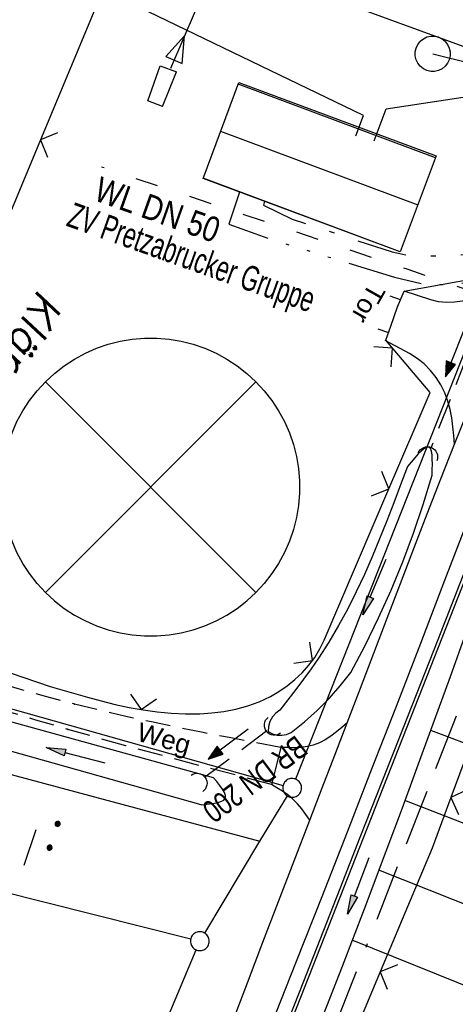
# Model space of a CAD drawing. Extents: x 510526 to 513920, y 467229 to 478797.
# Tile 246 of 256: x 511756 to 511791, y 473775 to 473853. Entities that reach past the tile are written whole.
import ezdxf
from ezdxf.enums import TextEntityAlignment as Align

# ---------------------------------------------------------------- set-up
doc = ezdxf.new("R2010")
doc.units = 0
doc.header["$LTSCALE"] = 10
doc.header["$MEASUREMENT"] = 0
for name, pattern in [('ACAD_ISO03W100', [30, 12, -18]), ('ACAD_ISO14W100', [25.5, 12, -3, 0.5, -3, 0.5, -3, 0.5, -3]), ('ACAD_ISO16W100', [73, 15, -6.5, 15, -6.5, 15, -7, 1, -7]), ('AUSGEZOGEN', [0]), ('LT00', [0]), ('LT08', [0.42, 0.2, -0.1, 0.02, -0.1]), ('LT11', [0.3, 0.2, -0.1]), ('STRICHLINIE2', [0.375, 0.25, -0.125])]:
    doc.linetypes.add(name, pattern=pattern)
doc.layers.get('0').update_dxf_attribs({"linetype": 'LT00'})
for name, color, linetype in [('-Halt-Pfeil', 4, 'LT00'), ('-Haltung', 182, 'STRICHLINIE2'), ('-Haltungsbeschriftung', 182, 'LT00'), ('ABWASSERLTG', 24, 'LT00'), ('ABWASSERLTG_FLIEßPF', 26, 'Continuous'), ('BAB-KABEL', 220, 'ACAD_ISO16W100'), ('DFK_AB_L', 21, 'LT00'), ('DFK_BEB_SCHR', 254, 'LT00'), ('DFK_BEBAUUNG', 250, 'LT00'), ('DFK_BES-NAME', 255, 'LT00'), ('DFK_GZPKT', 250, 'LT00'), ('DFK_KATASTER', 250, 'LT00'), ('DFK_NUTZUNG', 250, 'LT00'), ('DFK_TOPO-ANL', 252, 'LT00'), ('FELDWEG_TEXT', 1, 'Continuous'), ('PFEIL', 140, 'AUSGEZOGEN'), ('STROM_UNTER', 80, 'LT08'), ('TELEKOM', 210, 'ACAD_ISO14W100'), ('TOR_TEXT', 11, 'Continuous'), ('V92_AFBR_BAB', 250, 'LT00'), ('V92_BOSCHUNG', 250, 'LT00'), ('V92_EINFAHRT', 250, 'LT00'), ('V92_FELDWEG', 250, 'LT11'), ('V92_GRABEN', 250, 'LT00'), ('V92_UK_DURCH', 182, 'LT00'), ('V92_ZAUN', 40, 'LT00'), ('WASSERLTG', 130, 'ACAD_ISO03W100'), ('WASSERLTG_TEXT', 130, 'Continuous')]:
    doc.layers.add(name, color=color, linetype=linetype)
doc.styles.add('Beschrift', font='ARIAL.TTF')
doc.styles.add('Haltungsbeschriftung', font='ARIAL.TTF', dxfattribs={"width": 0.75})
doc.styles.get("Standard").update_dxf_attribs({"font": 'romans.shx'})
doc.styles.add('Versorgungsltg', font='ARIAL.TTF', dxfattribs={"width": 0.8, "height": 2})

# ---------------------------------------------------------------- blocks, each defined once
blk = doc.blocks.new('SYMB7010')
at = {"color": 0, "linetype": 'ByBlock'}
for points in [[(-0.031408, 0.499213), (-0.093728, 0.49134), (-0.15457, 0.475719), (-0.212975, 0.452595), (-0.268021, 0.422333), (-0.31884, 0.385411), (-0.36463, 0.342411), (-0.40467, 0.29401), (-0.438329, 0.240973), (-0.465074, 0.184136), (-0.484486, 0.124395), (-0.496256, 0.062692), (-0.5002, 0)], [(-0.5002, 0), (-0.496256, -0.062692), (-0.484486, -0.124395), (-0.465075, -0.184136), (-0.438329, -0.240973), (-0.404671, -0.29401), (-0.36463, -0.342411), (-0.31884, -0.385411), (-0.268021, -0.422333), (-0.212975, -0.452595), (-0.154571, -0.475719), (-0.093728, -0.49134), (-0.031408, -0.499213), (0.031408, -0.499213)], [(0.5002, 0), (0.496256, 0.062692), (0.484485, 0.124395), (0.465074, 0.184136), (0.438329, 0.240973), (0.40467, 0.29401), (0.36463, 0.342411), (0.31884, 0.385411), (0.268021, 0.422333), (0.212975, 0.452595), (0.15457, 0.475719), (0.093728, 0.49134), (0.031408, 0.499213), (-0.031408, 0.499213)], [(0.031408, -0.499213), (0.093728, -0.491341), (0.15457, -0.475719), (0.212975, -0.452595), (0.268021, -0.422333), (0.31884, -0.385411), (0.36463, -0.342411), (0.404671, -0.294011), (0.438329, -0.240974), (0.465075, -0.184136), (0.484486, -0.124395), (0.496256, -0.062692), (0.500201, 0)]]:
    blk.add_lwpolyline(points, dxfattribs=at)
blk = doc.blocks.new('SYMB0011')
at = {"color": 0, "linetype": 'ByBlock'}
for p, q in [((0.5, 0), (-0.5, 0)), ((0, 0.5), (0, -0.5))]:
    blk.add_line(p, q, dxfattribs=at)
blk = doc.blocks.new('SYMB1107')
at = {"color": 0, "linetype": 'ByBlock'}
for points in [[(-0.2, 0), (-0.196157, 0.039018), (-0.184776, 0.076537), (-0.166294, 0.111114), (-0.141421, 0.141421), (-0.111114, 0.166294), (-0.076537, 0.184776), (-0.039018, 0.196157), (0, 0.2)], [(0, 0.2), (0.039018, 0.196157), (0.076537, 0.184776), (0.111114, 0.166294), (0.141421, 0.141421), (0.166294, 0.111114), (0.184776, 0.076537), (0.196157, 0.039018), (0.2, 0)]]:
    blk.add_lwpolyline(points, dxfattribs=at)
blk = doc.blocks.new('SYMB0024')
at = {"color": 0, "linetype": 'ByBlock'}
for p, q in [((-0.5, 0.5), (0, 0)), ((0, 0), (0.5, 0.5))]:
    blk.add_line(p, q, dxfattribs=at)
blk = doc.blocks.new('Pfreil3')
at = {"layer": 'PFEIL'}
blk.add_hatch(color=256, dxfattribs=at).paths.add_polyline_path([(-1.549, 0.273), (-1.549, -0.273), (0, 0)])
for p, q in [((-1.549, 0), (-4.831, 0)), ((-1.549, -0.273), (-1.549, 0.273)), ((-1.549, 0.273), (0, 0)), ((0, 0), (-1.549, -0.273))]:
    blk.add_line(p, q, dxfattribs=at)
blk = doc.blocks.new('ABWASSER-FLIEßPF')
at = {"layer": 'ABWASSERLTG_FLIEßPF'}
for p, q in [((0, 0), (-0.2109, 0.0703)), ((-0.2109, 0.0703), (-0.2109, -0.0703)), ((-0.2109, -0.0703), (0, 0))]:
    blk.add_line(p, q, dxfattribs=at)
blk = doc.blocks.new('SYMB7271')
at = {"color": 0, "linetype": 'ByBlock'}
for p, q in [((-0.215, 0.087919), (-0.215, 0.062081)), ((-0.21, 0.057895), (-0.21, 0.092105)), ((-0.205, 0.094164), (-0.205, 0.055836)), ((-0.2, 0.055204), (-0.2, 0.094796)), ((-0.195, 0.094164), (-0.195, 0.055836)), ((-0.19, 0.057895), (-0.19, 0.092105)), ((-0.185, 0.087919), (-0.185, 0.062081)), ((-0.015, 0.087919), (-0.015, 0.062081)), ((-0.01, 0.057895), (-0.01, 0.092105)), ((-0.005, 0.094164), (-0.005, 0.055836)), ((0, 0.055204), (0, 0.094796)), ((0.005, 0.094164), (0.005, 0.055836)), ((0.01, 0.057895), (0.01, 0.092105)), ((0.015, 0.087919), (0.015, 0.062081)), ((-0.18, 0.074874), (-0.18, 0.075146)), ((0.02, 0.074874), (0.02, 0.075146)), ((-0.1, -0.075), (0.2, -0.075))]:
    blk.add_line(p, q, dxfattribs=at)
for points in [[(-0.18, 0.075), (-0.181981, 0.083678), (-0.18753, 0.090637), (-0.19555, 0.094499), (-0.20445, 0.094499), (-0.21247, 0.090637), (-0.218019, 0.083678), (-0.22, 0.075), (-0.218019, 0.066322), (-0.21247, 0.059363), (-0.20445, 0.055501), (-0.19555, 0.055501), (-0.18753, 0.059363), (-0.181981, 0.066322), (-0.18, 0.075)], [(0.00445, 0.094499), (-0.00445, 0.094499), (-0.01247, 0.090637), (-0.018019, 0.083678), (-0.02, 0.075), (-0.018019, 0.066322), (-0.01247, 0.059363), (-0.00445, 0.055501)], [(0.02, 0.075), (0.018019, 0.083678), (0.01247, 0.090637), (0.00445, 0.094499)], [(-0.00445, 0.055501), (0.00445, 0.055501), (0.01247, 0.059363), (0.018019, 0.066322), (0.02, 0.075)]]:
    blk.add_lwpolyline(points, dxfattribs=at)
blk = doc.blocks.new('SYMB0070')
at = {"color": 0, "linetype": 'ByBlock'}
for p, q in [((-0.5, 0), (0.2, 0)), ((0.5, 0), (0.2, 0.1)), ((0.2, 0.1), (0.2, 0)), ((0.468, 0), (0.21, 0.086)), ((0.21, 0.086), (0.21, -0.086)), ((0.21, -0.086), (0.468, 0)), ((0.22, -0.072), (0.437, 0)), ((0.23, -0.058), (0.405, 0)), ((0.24, -0.045), (0.374, 0)), ((0.342, 0), (0.25, 0.031)), ((0.25, 0.031), (0.25, -0.031)), ((0.25, -0.031), (0.342, 0)), ((0.26, -0.017), (0.31, 0)), ((0.27, -0.003), (0.279, 0))]:
    blk.add_line(p, q, dxfattribs=at)
for points in [[(0.2, 0), (0.2, -0.1), (0.5, 0)], [(0.437, 0), (0.22, 0.072), (0.22, -0.072)], [(0.405, 0), (0.23, 0.058), (0.23, -0.058)], [(0.374, 0), (0.24, 0.045), (0.24, -0.045)], [(0.31, 0), (0.26, 0.017), (0.26, -0.017)], [(0.279, 0), (0.27, 0.003), (0.27, -0.003)]]:
    blk.add_lwpolyline(points, dxfattribs=at)

msp = doc.modelspace()

# ---------------------------------------------------------------- linework, layer by layer
at = {"layer": '-Haltung'}
for p, q in [((511794.273, 473833.294), (511788.633, 473818.939)), ((511775.537, 473796.392), (511770.562, 473792.665))]:
    msp.add_line(p, q, dxfattribs=at)
at = {"layer": 'ABWASSERLTG', "flags": 128}
for points in [[(511788.77, 473850.36), (511795.117, 473848.797), (511800.699, 473847.724), (511812.893, 473880.157), (511825.087, 473912.59), (511832.698, 473933.764), (511840.309, 473954.937), (511842.356, 473957.031), (511892.712, 473942.271), (511910.86, 473941.155), (511937.091, 473995.797), (511960.275, 474051.485), (511984.841, 474104.377), (512027.209, 474194.737), (512045.263, 474244.703), (512065.261, 474304.344), (512073.852, 474336.539), (512080.16, 474380.111), (512081.467, 474397.612), (512086.744, 474427.187), (512088.426, 474436.611), (512095.906, 474473.887), (512111.421, 474514.327), (512126.019, 474552.378), (512126.048, 474554.937), (512125.33, 474565.622), (512115.998, 474568.591), (512100.93, 474571.649), (512065.78, 474578.834), (512044.83, 474582.395), (512033.955, 474584.244), (512026.529, 474577.222)], [(511782.648, 473843.825), (511783.255, 473845.449), (511731.762, 473870.259), (511726.808, 473872.043), (511792.828, 473965.931), (511749.561, 474008.151)], [(511784.113, 473843.433), (511785.062, 473845.969), (511801.353, 473848.449), (511832.403, 473930.4), (511841.305, 473953.895), (511842.236, 473954.567), (511865.444, 473946.391), (511891.676, 473939.113), (511920.324, 473937.067), (511927.436, 473964.065), (512114.892, 473939.807)], [(511699.613, 473874.138), (511727.608, 473864.336), (511769.821, 473853.769), (511767.842, 473849.198)]]:
    msp.add_lwpolyline(points, dxfattribs=at)
at = {"layer": 'BAB-KABEL', "ltscale": 0.03, "flags": 128}
msp.add_lwpolyline([(513339.839, 477816.319), (513312.266, 477774.649), (513284.672, 477732.996), (513252.5, 477694.412), (513223.881, 477653.496), (513195.795, 477612.121), (513167.629, 477570.875), (513139.88, 477529.298), (513111.793, 477487.916), (513083.807, 477446.454), (513055.844, 477404.978), (513022.492, 477355.034), (513000.515, 477321.52), (512973.122, 477279.62), (512945.422, 477237.871), (512917.575, 477196.217), (512879.155, 477137.499), (512858.339, 477103.216), (512837.389, 477068.954), (512811.451, 477026.06), (512784.195, 476983.896), (512756.652, 476941.559), (512731.123, 476898.632), (512706.393, 476854.964), (512681.949, 476811.101), (512658.869, 476770.394), (512633.742, 476723.052), (512609.823, 476678.973), (512586.03, 476634.72), (512574.463, 476609.04), (512565.77, 476584.237), (512545.206, 476542.916), (512523.454, 476497.739), (512501.769, 476452.474), (512480.246, 476407.171), (512458.846, 476361.789), (512438.563, 476315.939), (512418.177, 476270.118), (512378.72, 476177.833), (512359.892, 476131.364), (512341.348, 476084.783), (512322.575, 476038.314), (512304.817, 475991.341), (512287.677, 475944.24), (512270.282, 475897.168), (512254.121, 475849.696), (512237.768, 475802.276), (512221.53, 475754.824), (512205.859, 475707.192), (512190.782, 475659.377), (512175.78, 475611.52), (512161.516, 475563.423), (512145.692, 475515.804), (512137.725, 475496.074), (512130.625, 475467.918), (512119.035, 475418.91), (512105.583, 475370.555), (512100.73, 475351.099), (512084.182, 475320.513), (512082.618, 475318.668), (512071.987, 475296.243), (512062.064, 475264.372), (512059.316, 475232.902), (512061.872, 475193.176), (512054.818, 475143.1), (512045.689, 475099.989), (512036.29, 475050.898), (512027.273, 475001.725), (512018.223, 474952.549), (512008.899, 474903.418), (512000.14, 474854.229), (511992.355, 474804.855), (511985.273, 474755.369), (511977.385, 474700.851), (511969.41, 474646.425), (511966.53, 474615.204), (511972.795, 474604.79), (511970.049, 474596.165), (511959.565, 474586.374), (511941.907, 474517.478), (511936.852, 474477.772), (511926.657, 474399.733), (511919.973, 474355.376), (511910.09, 474296.615), (511899.454, 474238.126), (511883.784, 474152.683), (511870.289, 474094.001), (511857.131, 474053.876), (511852.776, 474012.454), (511853.171, 473966.862), (511852.492, 473957.146), (511851.311, 473949.656), (511841.692, 473942.065), (511825.821, 473895.229), (511826.651, 473894.117), (511810.899, 473851.945), (511793.573, 473805.027), (511775.285, 473758.358), (511755.124, 473712.475), (511734.052, 473667.008), (511712.225, 473621.972), (511689.498, 473577.273), (511665.157, 473533.497), (511639.854, 473490.241), (511612.908, 473448.14), (511601.588, 473431.806), (511558.048, 473366.072), (511514.894, 473306.01), (511484.056, 473267.454), (511450.631, 473224.7), (511393.065, 473164.53), (511363.017, 473132.866), (511308.517, 473076.446), (511275.572, 473040.359), (511243.006, 473009.331), (511235.22, 472986.054), (511231.03, 472981.056), (511075.99, 472813.106), (511070.243, 472807.304), (511057.801, 472797.513), (511038.028, 472769.96), (511010.695, 472730.526), (510983.876, 472687.185), (510959.577, 472643.761), (510934.3, 472604.326), (510904.804, 472574.327), (510913.914, 472558.288), (510911.702, 472550.665), (510911.228, 472549.239), (510895.971, 472514.712), (510882.655, 472477.924), (510872.403, 472460.753), (510857.497, 472432.352), (510836.101, 472381.12), (510836.281, 472368.894), (510832.944, 472355.972), (510830.181, 472332.026), (510848.219, 472325.537), (510838.512, 472271.416), (510831.965, 472215.431), (510830.702, 472169.392), (510828.833, 472118.665), (510829.075, 472067.625), (510833.949, 472011.739), (510842.444, 471951.437), (510849.978, 471906.34), (510856.18, 471866.272), (510867.229, 471812.821), (510879.853, 471762.875), (510891.506, 471713.806), (510903.789, 471665.07), (510916.063, 471616.285), (510929.638, 471568.076), (510950.958, 471501.368), (510971.606, 471429.824), (510974.35, 471422.765), (510989.551, 471366.875), (511004.499, 471314.199), (511016.364, 471270.838), (511026.276, 471232.419), (511039.24, 471184.146), (511056.597, 471116.881), (511065.905, 471078.265), (511077.604, 471030.011), (511089.225, 470981.622), (511098.911, 470932.895), (511107.165, 470884.025), (511116.152, 470835.042), (511125.079, 470786.059), (511133.148, 470736.973), (511137.299, 470706.315), (511129.89, 470689.715), (511129.543, 470684.612), (511132.443, 470671.581), (511143.113, 470670.948), (511145.784, 470638.261), (511151.08, 470588.888), (511155.977, 470539.416), (511159.512, 470489.779), (511162.627, 470440.141), (511165.944, 470390.621), (511167.842, 470340.945), (511167.805, 470291.237), (511167.773, 470272.425), (511169.192, 470243.962), (511168.974, 470223.344), (511163.734, 470203.872), (511151.457, 470170.118), (511152.401, 470145.764), (511161.627, 470107.325), (511162.261, 470078.654), (511157.084, 470021.39), (511153.973, 469975.779), (511150.229, 469924.108), (511146.614, 469878.373), (511141.044, 469826.728), (511133.852, 469745.039), (511131.815, 469700.017), (511128.932, 469655.166), (511125.194, 469595.287), (511130.663, 469554.69), (511130.405, 469544.669), (511121.691, 469477.401)], dxfattribs=at)
at = {"layer": 'DFK_AB_L'}
msp.add_line((511773.855, 473763.978), (511804.346, 473841.502), dxfattribs=at)
at = {"layer": 'DFK_BEB_SCHR'}
for p, q in [((511788.995, 473842.083), (511773.248, 473847.939)), ((511771.851, 473844.191), (511787.59, 473838.338)), ((511786.185, 473834.593), (511770.455, 473840.443))]:
    msp.add_line(p, q, dxfattribs=at)
at = {"layer": 'DFK_BEBAUUNG'}
msp.add_polyline3d([(511786.18, 473834.58, 0), (511770.45, 473840.43, 0), (511773.3, 473848.08, 0), (511789.05, 473842.23, 0), (511786.18, 473834.58, 0)], dxfattribs=at)
at = {"layer": 'DFK_KATASTER'}
for p, q in [((511798.916, 473848.147), (511713.715, 473879.193)), ((511798.144, 473843.912), (511777.836, 473792.547)), ((511662.862, 473824.127), (511776.838, 473792.053)), ((511657.965, 473818.956), (511774.99, 473787.59)), ((511649.567, 473810.056), (511769.463, 473779.813)), ((511774.99, 473787.59), (511777.173, 473791.208)), ((511770.578, 473780.272), (511774.99, 473787.59)), ((511734.362, 473694.801), (511769.898, 473778.939))]:
    msp.add_line(p, q, dxfattribs=at)
at = {"layer": 'DFK_TOPO-ANL'}
for p, q in [((511766.03, 473846.62), (511767.02, 473849.41)), ((511767.02, 473849.41), (511768.33, 473848.94)), ((511767.2, 473846.17), (511768.33, 473848.94)), ((511767.2, 473846.17), (511766.03, 473846.62)), ((511757.87, 473807.43), (511774.67, 473824.23)), ((511757.87, 473824.23), (511774.67, 473807.43))]:
    msp.add_line(p, q, dxfattribs=at)
for points in [[(511789.76, 473851.35, 0), (511789.515, 473851.545, 0), (511789.232, 473851.681, 0), (511788.927, 473851.751, 0), (511788.613, 473851.751, 0), (511788.308, 473851.681, 0), (511788.025, 473851.545, 0), (511787.78, 473851.35, 0)], [(511787.78, 473849.37, 0), (511787.585, 473849.615, 0), (511787.449, 473849.898, 0), (511787.379, 473850.203, 0), (511787.379, 473850.516, 0), (511787.449, 473850.822, 0), (511787.585, 473851.105, 0), (511787.78, 473851.35, 0)], [(511789.76, 473851.35, 0), (511789.956, 473851.105, 0), (511790.092, 473850.822, 0), (511790.161, 473850.517, 0), (511790.161, 473850.203, 0), (511790.092, 473849.898, 0), (511789.956, 473849.615, 0), (511789.76, 473849.37, 0)], [(511789.76, 473849.37, 0), (511789.515, 473849.174, 0), (511789.232, 473849.038, 0), (511788.927, 473848.969, 0), (511788.613, 473848.969, 0), (511788.308, 473849.038, 0), (511788.025, 473849.174, 0), (511787.78, 473849.37, 0)], [(511757.87, 473824.23, 0), (511758.592, 473824.895, 0), (511759.367, 473825.498, 0), (511760.189, 473826.035, 0), (511761.053, 473826.502, 0), (511761.952, 473826.897, 0), (511762.88, 473827.215, 0), (511763.832, 473827.456, 0), (511764.801, 473827.618, 0), (511765.779, 473827.699, 0), (511766.761, 473827.699, 0), (511767.739, 473827.618, 0), (511768.708, 473827.456, 0), (511769.66, 473827.215, 0), (511770.588, 473826.897, 0), (511771.487, 473826.502, 0), (511772.351, 473826.035, 0), (511773.173, 473825.498, 0), (511773.948, 473824.895, 0), (511774.67, 473824.23, 0)], [(511757.87, 473807.43, 0), (511757.205, 473808.153, 0), (511756.602, 473808.927, 0), (511756.065, 473809.749, 0), (511755.598, 473810.613, 0), (511755.204, 473811.512, 0), (511754.885, 473812.441, 0), (511754.644, 473813.392, 0), (511754.482, 473814.361, 0), (511754.401, 473815.339, 0), (511754.401, 473816.321, 0), (511754.482, 473817.299, 0), (511754.644, 473818.268, 0), (511754.885, 473819.22, 0), (511755.204, 473820.148, 0), (511755.598, 473821.047, 0), (511756.065, 473821.911, 0), (511756.602, 473822.733, 0), (511757.205, 473823.508, 0), (511757.87, 473824.23, 0)], [(511774.67, 473824.23, 0), (511775.335, 473823.508, 0), (511775.938, 473822.733, 0), (511776.475, 473821.911, 0), (511776.942, 473821.047, 0), (511777.337, 473820.148, 0), (511777.655, 473819.22, 0), (511777.896, 473818.268, 0), (511778.058, 473817.299, 0), (511778.139, 473816.321, 0), (511778.139, 473815.339, 0), (511778.058, 473814.361, 0), (511777.896, 473813.392, 0), (511777.655, 473812.441, 0), (511777.337, 473811.512, 0), (511776.942, 473810.613, 0), (511776.475, 473809.749, 0), (511775.938, 473808.927, 0), (511775.335, 473808.152, 0), (511774.67, 473807.43, 0)], [(511757.87, 473807.43, 0), (511758.592, 473806.765, 0), (511759.367, 473806.162, 0), (511760.189, 473805.625, 0), (511761.053, 473805.158, 0), (511761.952, 473804.763, 0), (511762.88, 473804.445, 0), (511763.832, 473804.204, 0), (511764.801, 473804.042, 0), (511765.779, 473803.961, 0), (511766.761, 473803.961, 0), (511767.739, 473804.042, 0), (511768.708, 473804.204, 0), (511769.66, 473804.444, 0), (511770.588, 473804.763, 0), (511771.487, 473805.158, 0), (511772.351, 473805.625, 0), (511773.173, 473806.162, 0), (511773.948, 473806.765, 0), (511774.67, 473807.43, 0)]]:
    msp.add_polyline3d(points, dxfattribs=at)
at = {"layer": 'STROM_UNTER', "ltscale": 2, "flags": 128}
msp.add_lwpolyline([(511775.341, 473838.626), (511775.26, 473838.311), (511777.558, 473837.196), (511785.537, 473834.571), (511787.178, 473834.21), (511792.446, 473834.375), (511794.219, 473834.867), (511794.909, 473835.425), (511797.338, 473840.183), (511798.882, 473844.661), (511799.079, 473845.186), (511799.473, 473845.481), (511800.13, 473845.514), (511800.622, 473845.711), (511800.86, 473846.082), (511801.093, 473846.572), (511803.313, 473852.716), (511806.703, 473861.777), (511811.829, 473876.497), (511818.34, 473892.98), (511823.645, 473907.024), (511826.214, 473914.829), (511829.319, 473923.544), (511831.163, 473928.843), (511835.181, 473939.04), (511837.758, 473946.249), (511838.9, 473949.721), (511839.239, 473950.907), (511839.811, 473951.851), (511840.858, 473952.738), (511845.27, 473953.456), (511847.505, 473954.117), (511855.328, 473952.045), (511891.94, 473942.259), (511898.571, 473940.343), (511900.519, 473939.885), (511904.317, 473939.941), (511906.364, 473940.038), (511909.677, 473940.255), (511912.019, 473940.568), (511914.32, 473942.764), (511921.092, 473950.892), (511926.499, 473957.824), (511927.532, 473961.969), (511936.15, 473990.312), (511946.432, 474018.47), (511957.917, 474044.144), (511969.439, 474069.455), (511980.675, 474093.822), (511992.058, 474118.586), (512006.329, 474148.776), (512004.958, 474149.385)], dxfattribs=at)
at = {"layer": 'TELEKOM', "ltscale": 0.05, "flags": 128}
msp.add_lwpolyline([(511773.364, 473839.346), (511772.51, 473836.797), (511776.226, 473835.461), (511779.643, 473834.422), (511785.735, 473832.566), (511787.891, 473832.047), (511789.874, 473831.956), (511791.562, 473832.14), (511792.774, 473833.387), (511795.489, 473837.161), (511797.176, 473839.288), (511799.879, 473844.543), (511801.391, 473848.451), (511803.895, 473855.018), (511806.301, 473861.302), (511809.38, 473869.327), (511812.726, 473878.43), (511814.603, 473883.12), (511816.221, 473887.811), (511818.317, 473893.474), (511820.3, 473898.893), (511822.02, 473903.844), (511824.368, 473910.201), (511827.507, 473919.09), (511829.749, 473926.437), (511832.467, 473934.705), (511835.388, 473942.939), (511836.332, 473945.636), (511837.062, 473947.356), (511837.846, 473948.712), (511838.47, 473949.389), (511839.566, 473950.691), (511840.557, 473951.63), (511843.739, 473952.307), (511848.957, 473953.505), (511855.425, 473952.672), (511860.974, 473951.112), (511878.553, 473945.953), (511890.363, 473942.509), (511899.596, 473939.8), (511900.555, 473939.575), (511905.405, 473939.837), (511912.187, 473940.149), (511912.971, 473942.599), (511919.698, 473948.644), (511926.109, 473954.607), (511927.274, 473959.28), (511929.313, 473966.45), (511936.529, 473990.185), (511946.803, 474018.319), (511958.282, 474043.979), (511969.803, 474069.289), (511981.039, 474093.655), (511992.421, 474118.418), (512005.287, 474146.183), (512017.472, 474173.883), (512023.963, 474187.767), (512025.961, 474193.022), (512026.704, 474194.875), (512035.929, 474192.374), (512039.42, 474191.68), (512045.352, 474190.522), (512046.275, 474190.353)], dxfattribs=at)
at = {"layer": 'TOR_TEXT'}
for p, q in [((511785.339, 473831.086), (511786.185, 473830.779)), ((511784.393, 473828.445), (511785.248, 473828.162))]:
    msp.add_line(p, q, dxfattribs=at)
at = {"layer": 'V92_AFBR_BAB'}
for points in [[(511807.316, 473854.334), (511805.491, 473849.554), (511803.666, 473844.775), (511801.841, 473839.996), (511799.809, 473834.676), (511797.774, 473829.356), (511795.737, 473824.035), (511793.697, 473818.715), (511791.653, 473813.396), (511789.722, 473808.379), (511787.786, 473803.363), (511785.845, 473798.35), (511783.898, 473793.339), (511781.943, 473788.332), (511779.916, 473783.163), (511777.878, 473777.999), (511775.829, 473772.839)], [(511772.739, 473773.055), (511773.986, 473776.299), (511775.229, 473779.543), (511776.472, 473782.789), (511777.715, 473786.034), (511778.96, 473789.278), (511779.954, 473791.862), (511780.95, 473794.447), (511781.944, 473797.031), (511783.009, 473799.81), (511784.072, 473802.59), (511785.135, 473805.37), (511786.2, 473808.149), (511787.269, 473810.927), (511788.343, 473813.702), (511789.425, 473816.475), (511790.516, 473819.244), (511791.513, 473821.748)]]:
    msp.add_lwpolyline(points, dxfattribs=at)
at = {"layer": 'V92_BOSCHUNG'}
for p, q in [((511803.382, 473790.803), (511788.613, 473796.432)), ((511801.206, 473785.155), (511786.561, 473790.849)), ((511798.98, 473779.512), (511784.482, 473785.291)), ((511796.725, 473773.909), (511782.356, 473779.722))]:
    msp.add_line(p, q, dxfattribs=at)
at = {"layer": 'V92_EINFAHRT'}
msp.add_line((511776.664, 473795.072), (511775.9, 473792.121), dxfattribs=at)
for points in [[(511796.525, 473834.256), (511795.99, 473833.716), (511795.448, 473833.185), (511794.892, 473832.675), (511794.316, 473832.195), (511793.713, 473831.756), (511793.075, 473831.368), (511792.396, 473831.04), (511791.787, 473830.819), (511791.155, 473830.656), (511790.511, 473830.559), (511789.865, 473830.536), (511789.229, 473830.595), (511788.614, 473830.744), (511786.486, 473831.438)], [(511790.516, 473819.244), (511790.46, 473819.946), (511790.391, 473820.644), (511790.298, 473821.336), (511790.167, 473822.017), (511789.986, 473822.684), (511789.744, 473823.334), (511789.426, 473823.969), (511789.039, 473824.573), (511788.589, 473825.134), (511788.083, 473825.643), (511787.527, 473826.09), (511786.93, 473826.464), (511784.99, 473827.516)], [(511781.944, 473797.031), (511781.517, 473796.667), (511781.085, 473796.314), (511780.646, 473795.986), (511780.195, 473795.692), (511779.728, 473795.447), (511779.241, 473795.26), (511778.752, 473795.144), (511778.245, 473795.08), (511777.726, 473795.056), (511777.197, 473795.057), (511776.664, 473795.072)], [(511778.96, 473789.278), (511778.645, 473789.731), (511778.319, 473790.172), (511777.973, 473790.59), (511777.594, 473790.974), (511777.203, 473791.296), (511776.784, 473791.588), (511776.347, 473791.86), (511775.9, 473792.121)]]:
    msp.add_lwpolyline(points, dxfattribs=at)
at = {"layer": 'V92_FELDWEG', "flags": 128}
for points in [[(511776.664, 473795.072), (511774.593, 473795.463), (511772.524, 473795.857), (511770.456, 473796.259), (511768.392, 473796.673), (511766.332, 473797.103), (511764.277, 473797.553), (511762.228, 473798.027), (511760.187, 473798.528), (511757.984, 473799.106), (511755.79, 473799.718), (511753.604, 473800.36), (511751.426, 473801.029), (511749.253, 473801.722), (511747.086, 473802.435), (511744.924, 473803.165), (511742.764, 473803.908), (511740.608, 473804.662), (511738.453, 473805.423), (511736.3, 473806.187)], [(511775.9, 473792.121), (511773.575, 473792.73), (511771.25, 473793.341), (511768.927, 473793.957), (511766.606, 473794.58), (511764.287, 473795.212), (511761.972, 473795.855), (511759.661, 473796.511), (511757.09, 473797.261), (511754.525, 473798.028), (511751.963, 473798.81), (511749.406, 473799.604), (511746.851, 473800.408), (511744.298, 473801.219), (511741.747, 473802.035), (511739.196, 473802.854)]]:
    msp.add_lwpolyline(points, dxfattribs=at)
at = {"layer": 'V92_GRABEN'}
for p, q in [((511771.285, 473792.664), (511738.714, 473801.606)), ((511770.296, 473790.508), (511737.892, 473799.595))]:
    msp.add_line(p, q, dxfattribs=at)
for points in [[(511788.724, 473816.783), (511788.738, 473817.23), (511788.745, 473817.66), (511788.74, 473818.058), (511788.717, 473818.409), (511788.669, 473818.695), (511788.591, 473818.901), (511788.476, 473819.011), (511788.315, 473819.012), (511788.115, 473818.911), (511787.882, 473818.724), (511787.623, 473818.469), (511787.344, 473818.163), (511787.053, 473817.823), (511786.755, 473817.466)], [(511786.755, 473817.466), (511786.213, 473816.016), (511785.666, 473814.569), (511785.109, 473813.128), (511784.536, 473811.696), (511783.943, 473810.277), (511783.324, 473808.873), (511782.675, 473807.487), (511781.989, 473806.123), (511781.262, 473804.783), (511780.489, 473803.472), (511779.664, 473802.19), (511779.078, 473801.345), (511778.471, 473800.512), (511777.848, 473799.687), (511777.215, 473798.87), (511776.577, 473798.055)], [(511777.466, 473796.271), (511778.53, 473797.113), (511779.542, 473798.016), (511780.5, 473798.977), (511781.401, 473799.992), (511782.24, 473801.058), (511783.382, 473803.209), (511784.454, 473805.395), (511785.454, 473807.615), (511786.383, 473809.866), (511787.238, 473812.146), (511788.019, 473814.453), (511788.724, 473816.783)], [(511749.742, 473707.363), (511753.198, 473715.175), (511755.808, 473721.165), (511758.389, 473727.168), (511760.942, 473733.182), (511763.467, 473739.208), (511765.967, 473745.245), (511768.441, 473751.293), (511770.085, 473755.35), (511771.719, 473759.412), (511773.344, 473763.477), (511774.963, 473767.545), (511776.575, 473771.616), (511778.183, 473775.688), (511779.788, 473779.761), (511781.39, 473783.836), (511782.992, 473787.91), (511786.094, 473795.797), (511789.198, 473803.683), (511792.302, 473811.569)], [(511793.936, 473811.196), (511792.682, 473807.699), (511791.427, 473804.204), (511790.166, 473800.71), (511788.9, 473797.219), (511787.624, 473793.731), (511786.338, 473790.246), (511785.039, 473786.767), (511783.304, 473782.191), (511781.545, 473777.625), (511779.763, 473773.067), (511777.959, 473768.518), (511776.135, 473763.976), (511774.293, 473759.442), (511772.435, 473754.914), (511770.562, 473750.393), (511768.028, 473744.335), (511765.472, 473738.288), (511762.894, 473732.249), (511760.297, 473726.219), (511757.681, 473720.197), (511755.048, 473714.182), (511753.324, 473710.269)], [(511776.577, 473798.055), (511776.247, 473797.81), (511775.977, 473797.501), (511775.78, 473797.14), (511775.665, 473796.746), (511775.637, 473796.336), (511775.977, 473796.154), (511776.349, 473796.053), (511776.735, 473796.04), (511777.114, 473796.113), (511777.466, 473796.271)], [(511770.296, 473790.508), (511770.743, 473790.548), (511771.169, 473790.598), (511771.553, 473790.664), (511771.872, 473790.756), (511772.106, 473790.883), (511772.234, 473791.052), (511772.244, 473791.253), (511772.163, 473791.49), (511772.008, 473791.758), (511771.797, 473792.047), (511771.55, 473792.352), (511771.285, 473792.664)]]:
    msp.add_lwpolyline(points, dxfattribs=at)
at = {"layer": 'V92_ZAUN'}
for p, q in [((511763.256, 473857.346), (511757.47, 473843.507)), ((511795.416, 473805.162), (511790.221, 473791.09)), ((511747.273, 473803.707), (511758.237, 473799.931)), ((511784.585, 473777.193), (511778.772, 473763.365))]:
    msp.add_line(p, q, dxfattribs=at)
for points in [[(511757.47, 473843.507), (511754.02, 473835.257), (511748.208, 473836.966)], [(511785.423, 473828.648), (511785.975, 473830.184), (511786.483, 473831.448), (511792.4, 473832.511), (511795.566, 473837.6)], [(511785.27, 473815.693), (511788.557, 473823.379), (511785.021, 473827.529), (511785.423, 473828.648)], [(511779.171, 473802.007), (511779.356, 473802.255), (511779.766, 473802.923), (511780.108, 473803.622), (511785.27, 473815.693)], [(511765.504, 473798.094), (511765.656, 473798.066), (511766.779, 473797.91), (511767.908, 473797.803), (511769.041, 473797.753), (511770.176, 473797.764), (511771.149, 473797.828), (511772.117, 473797.948), (511773.074, 473798.131), (511774.014, 473798.385), (511774.93, 473798.715), (511775.817, 473799.13), (511776.503, 473799.527), (511777.158, 473799.978), (511777.778, 473800.481), (511778.355, 473801.03), (511778.883, 473801.623), (511779.171, 473802.007)], [(511758.237, 473799.931), (511761.237, 473799.076), (511762.328, 473798.778), (511763.429, 473798.506), (511764.539, 473798.267), (511765.504, 473798.094)], [(511790.221, 473791.09), (511788.73, 473787.053), (511784.585, 473777.193)]]:
    msp.add_lwpolyline(points, dxfattribs=at)
at = {"layer": 'WASSERLTG', "ltscale": 0.015, "flags": 128}
msp.add_lwpolyline([(512046.136, 474191.289), (512036.107, 474191.972), (512028.666, 474193.664), (512019.33, 474173.141), (512007.109, 474145.359), (511994.237, 474117.58), (511982.855, 474092.819), (511971.62, 474068.454), (511970.171, 474065.298), (511968.728, 474062.138), (511967.291, 474058.976), (511965.857, 474055.811), (511964.423, 474052.645), (511962.988, 474049.479), (511961.548, 474046.314), (511960.102, 474043.151), (511958.929, 474040.598), (511957.754, 474038.048), (511956.58, 474035.498), (511955.411, 474032.947), (511954.249, 474030.395), (511953.097, 474027.839), (511951.959, 474025.28), (511950.837, 474022.714), (511949.734, 474020.142), (511948.655, 474017.562), (511947.408, 474014.496), (511946.195, 474011.416), (511945.012, 474008.323), (511943.857, 474005.219), (511942.728, 474002.103), (511941.623, 473998.978), (511940.539, 473995.844), (511939.475, 473992.702), (511938.428, 473989.555), (511937.119, 473985.546), (511935.835, 473981.531), (511934.579, 473977.507), (511933.351, 473973.476), (511932.151, 473969.436), (511930.983, 473965.388), (511929.846, 473961.33), (511929.076, 473958.506), (511928.323, 473955.677), (511927.591, 473952.844), (511926.879, 473950.006), (511926.191, 473947.163), (511925.528, 473944.316), (511924.892, 473941.46), (511924.358, 473939.01), (511921.125, 473938.151), (511901.382, 473939.933, -0.067087), (511850.478, 473953.665), (511842.983, 473954.719), (511841.858, 473954.629), (511841.004, 473953.944), (511824.79, 473908.342), (511810.034, 473869.849), (511794.124, 473830.656), (511786.731, 473833.195), (511762.346, 473841.337)], format="xyb", dxfattribs=at)

# ---------------------------------------------------------------- block references
at = {"layer": '-Halt-Pfeil', "yscale": 4, "zscale": 4}
for p, xscale, rotation in [((511790.522, 473826.482), 3.999999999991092, 248.5544525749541), ((511772.45, 473795.329), 4.000000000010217, 216.8435425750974)]:
    msp.add_blockref('SYMB0070', p, dxfattribs=dict(at, xscale=xscale, rotation=rotation))
at = {"layer": 'ABWASSERLTG_FLIEßPF', "xscale": 10, "yscale": 10, "zscale": 10, "rotation": 66.5902007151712}
msp.add_blockref('ABWASSER-FLIEßPF', (511768.969, 473851.801), dxfattribs=at)
at = {"layer": 'DFK_GZPKT', "xscale": 1.499999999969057, "yscale": 1.5, "zscale": 1.5, "rotation": 251.2881100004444}
for p in [(511777.56, 473791.85), (511770.19, 473779.63)]:
    msp.add_blockref('SYMB7010', p, dxfattribs=at)
at = {"layer": 'DFK_NUTZUNG', "xscale": 9.999999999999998, "yscale": 10, "zscale": 10, "rotation": 251.28826}
msp.add_blockref('SYMB7271', (511757.492, 473787.327), dxfattribs=at)
at = {"layer": 'PFEIL', "linetype": 'Continuous', "lineweight": 0}
for p, rotation in [((511783.195, 473805.635), 247.2899270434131), ((511757.921, 473795.071), 165.3638000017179), ((511781.972, 473781.781), 249.1780553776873)]:
    msp.add_blockref('Pfreil3', p, dxfattribs=dict(at, rotation=rotation))
at = {"layer": 'V92_FELDWEG', "xscale": 0.09999999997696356, "yscale": 0.09999999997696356, "zscale": 0.1, "rotation": 240.5376025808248}
for p in [(511760.187, 473798.528), (511759.661, 473796.511)]:
    msp.add_blockref('SYMB0011', p, dxfattribs=at)
at = {"layer": 'V92_UK_DURCH', "zscale": 4}
for p, xscale, yscale, rotation in [((511788.359, 473818.241), 4.000000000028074, 4.000000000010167, 336.9849184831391), ((511776.137, 473796.842), 4.0000000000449, 3.999999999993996, 127.9971804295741), ((511769.962, 473792.215), 3.999999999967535, 4.000000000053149, 304.7907119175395)]:
    msp.add_blockref('SYMB1107', p, dxfattribs=dict(at, xscale=xscale, yscale=yscale, rotation=rotation))
at = {"layer": 'V92_ZAUN', "zscale": 2.1}
for p, xscale, yscale, rotation in [((511757.47, 473843.507), 2.099999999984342, 2.100000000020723, 247.3095425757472), ((511785.56, 473826.897), 2.099999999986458, 2.100000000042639, 130.9964030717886), ((511785.27, 473815.693), 2.099999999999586, 2.100000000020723, 66.8449625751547), ((511779.171, 473802.007), 2.10000000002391, 2.100000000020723, 53.21956257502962), ((511765.504, 473798.094), 2.100000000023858, 2.100000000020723, 349.810812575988), ((511790.221, 473791.09), 2.099999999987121, 2.100000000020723, 249.7360325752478), ((511784.585, 473777.193), 2.100000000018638, 2.100000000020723, 247.1971825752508)]:
    msp.add_blockref('SYMB0024', p, dxfattribs=dict(at, xscale=xscale, yscale=yscale, rotation=rotation))

# ---------------------------------------------------------------- texts
at = {"layer": '-Haltungsbeschriftung', "style": 'Haltungsbeschriftung', "width": 0.75}
msp.add_text('BR DN 200', height=1.8, rotation=216.84355, dxfattribs=at).set_placement((511777.865, 473796.122))
at = {"layer": 'DFK_BES-NAME', "oblique": 13.754}
msp.add_text('Kläranlage', height=2.5, rotation=240.5376, dxfattribs=at).set_placement((511757.33, 473831.712))
at = {"layer": 'FELDWEG_TEXT', "style": 'Beschrift'}
msp.add_text('Weg', height=1.5, rotation=344.58024, dxfattribs=at).set_placement((511765.056, 473795.644))
at = {"layer": 'TOR_TEXT', "style": 'Beschrift'}
msp.add_text('Tor', height=1.5, rotation=240.5376, dxfattribs=at).set_placement((511783.743, 473832.192))
at = {"layer": 'WASSERLTG_TEXT', "style": 'Versorgungsltg'}
for s, width, p in [('WL DN 50', 0.8, (511766.477, 473837.001)), ('WL DN 50', 0.8, (511766.477, 473837.001)), ('ZV Pretzabrucker Gruppe', 0.65, (511769.192, 473833.208))]:
    msp.add_text(s, height=2, rotation=340.37987, dxfattribs=dict(at, width=width)).set_placement(p, align=Align.CENTER)

doc.saveas('drawing.dxf')
